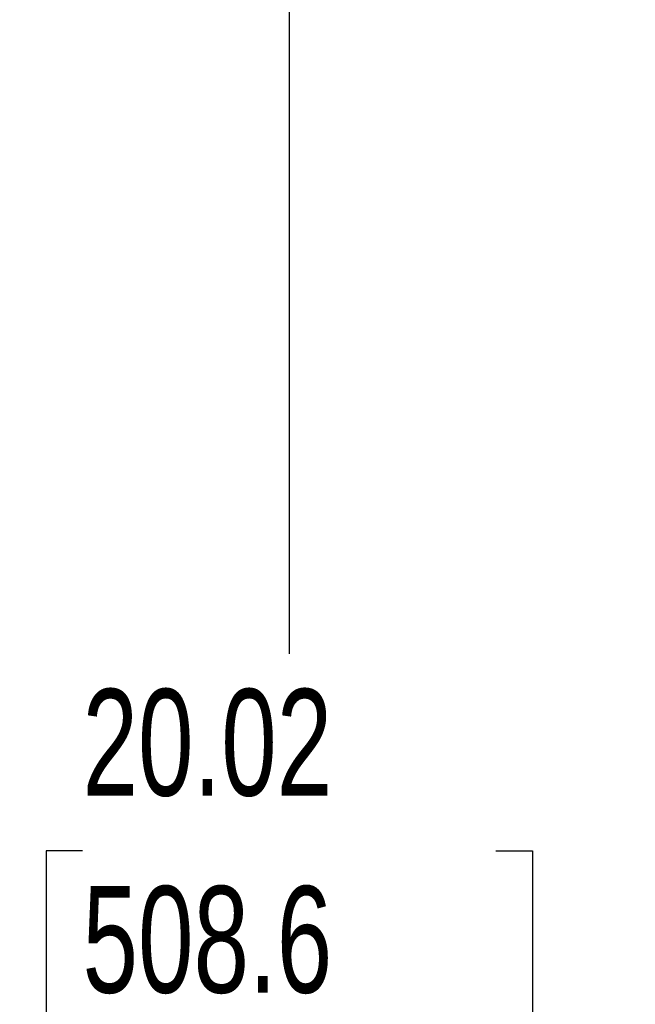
# Model space of a CAD drawing. Header units: inches. Extents: x 1.6 to 69.9, y 1.6 to 53.6.
# Tile 8 of 25: x 7.3 to 10.4, y 19.9 to 24.9. Entities that reach past the tile are written whole.
import ezdxf

# ---------------------------------------------------------------- set-up
doc = ezdxf.new("R2010")
doc.units = ezdxf.units.IN
doc.header["$LTSCALE"] = 6.5
doc.header["$MEASUREMENT"] = 0
doc.layers.add('DIMENSIONS', color=140, linetype='Continuous', lineweight=25)
doc.styles.add('SLDTEXTSTYLE0', font='TXT', dxfattribs={"width": 0.7})
doc.dimstyles.new('SLDDIMSTYLE0', dxfattribs={"dimtxt": 0.552246, "dimasz": 0.845, "dimexe": 0, "dimexo": 0.0625, "dimgap": 0.138062, "dimtad": 0, "dimtih": 1, "dimtoh": 1, "dimrnd": 1e-09, "dimzin": 12, "dimdsep": 46, "dimtxsty": 'SLDTEXTSTYLE0', "dimsah": 1, "dimcen": 0.09, "dimadec": 0, "dimazin": 3, "dimtfac": 1, "dimtofl": 0, "dimtmove": 0, "dimatfit": 3, "dimfxl": 0, "dimfrac": 2, "dimtolj": 1, "dimtzin": 12, "dimarcsym": 0})

# ---------------------------------------------------------------- blocks, each defined once
blk = doc.blocks.new('_D_6')
at = {"layer": 'DIMENSIONS'}
for p, q in [((16.0345, 30.1317), (7.8709, 30.1317)), ((8.6834, 30.1317), (8.6834, 21.6504)), ((7.6332, 20.6491), (7.4478, 20.6491)), ((7.4478, 20.6491), (7.4478, 19.7714)), ((9.7337, 20.6491), (9.9191, 20.6491)), ((9.9191, 20.6491), (9.9191, 19.7714)), ((7.4478, 19.7714), (7.6332, 19.7714)), ((9.9191, 19.7714), (9.7337, 19.7714)), ((8.6834, 10.1067), (8.6834, 19.6477)), ((16.034, 10.1067), (7.8709, 10.1067))]:
    blk.add_line(p, q, dxfattribs=at)
for points in [[(8.6834, 30.1317), (8.5534, 29.2867), (8.8134, 29.2867)], [(8.6834, 10.1067), (8.8134, 10.9517), (8.5534, 10.9517)]]:
    blk.add_solid(points, dxfattribs=at)
at = {"layer": 'DIMENSIONS', "char_height": 0.54167, "attachment_point": 1, "style": 'SLDTEXTSTYLE0'}
for s, insert in [('20.02', (7.6332, 21.4709)), ('508.6', (7.6332, 20.4696))]:
    blk.add_mtext(s, dxfattribs=dict(at, insert=insert))
blk = doc.blocks.new('_D_12')
at = {"layer": 'DIMENSIONS'}
for p, q in [((16.0829, 30.5567), (4.8003, 30.557)), ((5.6128, 30.5569), (5.6126, 21.6504)), ((4.5623, 20.6491), (4.3769, 20.6491)), ((4.3769, 20.6491), (4.3769, 19.7714)), ((6.6628, 20.6491), (6.8482, 20.6491)), ((6.8482, 20.6491), (6.8482, 19.7714)), ((4.3769, 19.7714), (4.5623, 19.7714)), ((6.8482, 19.7714), (6.6628, 19.7714)), ((5.6123, 9.6819), (5.6125, 19.6477)), ((16.0824, 9.6817), (4.7998, 9.682))]:
    blk.add_line(p, q, dxfattribs=at)
for points in [[(5.6128, 30.5569), (5.4828, 29.7119), (5.7428, 29.7119)], [(5.6123, 9.6819), (5.7423, 10.5269), (5.4823, 10.5269)]]:
    blk.add_solid(points, dxfattribs=at)
at = {"layer": 'DIMENSIONS', "char_height": 0.54167, "attachment_point": 1, "style": 'SLDTEXTSTYLE0'}
for s, insert in [('20.87', (4.5623, 21.4709)), ('530.2', (4.5623, 20.4696))]:
    blk.add_mtext(s, dxfattribs=dict(at, insert=insert))

msp = doc.modelspace()

# ---------------------------------------------------------------- dimensions: what is measured, and where the dimension line sits
at = {"layer": 'DIMENSIONS'}
for base, p1, p2, angle, picture, middle in [((5.612307, 9.681941), (16.40792, 30.556684), (16.407425, 9.681685), 89.998641, '_D_12', (5.612567, 20.649071)), ((8.68343, 30.13167), (16.35898, 10.10669), (16.35946, 30.13167), 90, '_D_6', (8.68343, 20.64907))]:
    dim = msp.add_linear_dim(base=base, p1=p1, p2=p2, angle=angle, dimstyle='SLDDIMSTYLE0', dxfattribs=at)
    dim.commit()
    dim.dimension.update_dxf_attribs({"geometry": picture, "text_midpoint": middle, "dimtype": 160})

doc.saveas('drawing.dxf')
